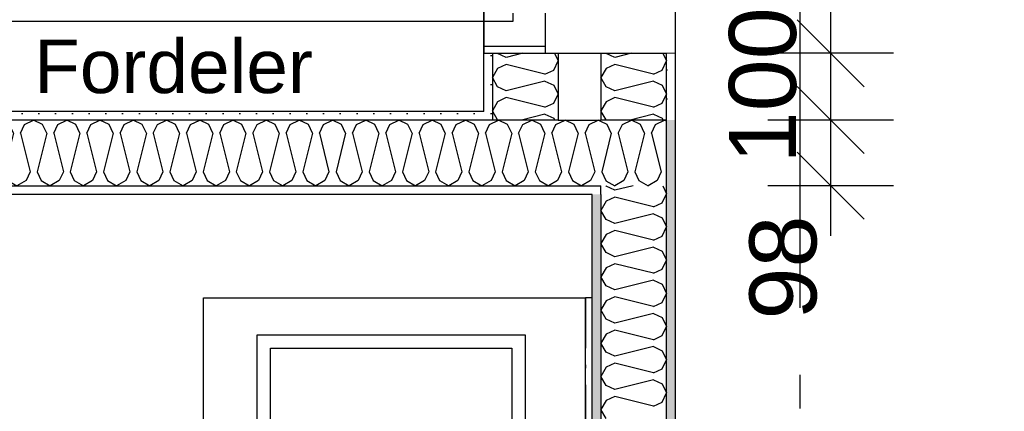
# Model space of a CAD drawing. Header units: millimetres. Extents: x -150 to 340931, y -1115 to 365939.
# Tile 55 of 253: x 280371 to 281841, y 353933 to 354518. Entities that reach past the tile are written whole.
import ezdxf
from ezdxf.enums import TextEntityAlignment as Align

# ---------------------------------------------------------------- set-up
doc = ezdxf.new("R2010")
doc.units = ezdxf.units.MM
doc.header["$LTSCALE"] = 0.5
doc.header["$MEASUREMENT"] = 0
for name, pattern in [('Akselinje', [1500, 1000, -200, 100, -200]), ('Over snittplan', [260, 150, -50, 10, -50]), ('PLINE', [0])]:
    doc.linetypes.add(name, pattern=pattern)
for name, color, linetype in [('0(Nye konstruksjoner)', 7, 'Continuous'), ('242- Ikke-bærende innervegger (Skravur)(Nye konstruksjoner)', 7, 'Continuous'), ('242- Ikke-bærende innervegger(Nye konstruksjoner)', 7, 'Continuous'), ('244- Vinduer_ dører_ foldevegger(Nye konstruksjoner)', 7, 'Continuous'), ('273- Kjøkkeninnredning(Nye konstruksjoner)', 7, 'Continuous'), ('82-- Modullinjer(Nye konstruksjoner)', 7, 'Continuous'), ('842-M___1_50 Målsetting bygning(Nye konstruksjoner)', 7, 'Continuous'), ('862- M___Nettoareal(Nye konstruksjoner)', 7, 'Continuous'), ('862- M___Nettoareal(Polylinje)(Nye konstruksjoner)', 7, 'Continuous'), ('862- M___Nettoareal(Tekst)(Nye konstruksjoner)', 7, 'Continuous')]:
    doc.layers.add(name, color=color, linetype=linetype)
doc.layers.add('236- Innvendig kledning og overflate(Nye konstruksjoner)', color=7, linetype='Continuous', lineweight=0)
doc.styles.add('GENERATED_STYLE_1', font='txt')
doc.styles.add('GENERATED_STYLE_3', font='arial.ttf')
doc.styles.add('GENERATED_STYLE_5', font='arial.ttf')
doc.dimstyles.new('GENERATED_STYLE__1', dxfattribs={"dimtxt": 100, "dimasz": 95, "dimexe": 0.18, "dimexo": 0.0625, "dimgap": 0, "dimtad": 1, "dimtih": 1, "dimtoh": 1, "dimdec": 0, "dimzin": 0, "dimdsep": 46, "dimtxsty": 'GENERATED_STYLE_3', "dimblk": 'ARROWHEAD_6', "dimblk1": 'ARROWHEAD_6', "dimblk2": 'ARROWHEAD_6', "dimcen": 0.09, "dimse1": 1, "dimse2": 1, "dimclrd": 256, "dimclre": 256, "dimclrt": 256, "dimadec": 1, "dimazin": 0, "dimtfac": 1, "dimtdec": 4, "dimtmove": 0, "dimatfit": 3, "dimfxl": 1, "dimtolj": 1, "dimtzin": 0, "dimarcsym": 0})
doc.dimstyles.new('GENERATED_STYLE__2', dxfattribs={"dimtxt": 100, "dimasz": 95, "dimexe": 0.18, "dimexo": 0.0625, "dimgap": 0, "dimtad": 1, "dimdec": 0, "dimzin": 0, "dimdsep": 46, "dimtxsty": 'GENERATED_STYLE_3', "dimblk": 'ARROWHEAD_6', "dimblk1": 'ARROWHEAD_6', "dimblk2": 'ARROWHEAD_6', "dimcen": 0.09, "dimse1": 1, "dimse2": 1, "dimclrd": 256, "dimclre": 256, "dimclrt": 256, "dimadec": 1, "dimazin": 0, "dimtfac": 1, "dimtdec": 4, "dimtmove": 0, "dimatfit": 3, "dimfxl": 1, "dimtolj": 1, "dimtzin": 0, "dimarcsym": 0})
doc.dimstyles.new('GENERATED_STYLE__4', dxfattribs={"dimtxt": 100, "dimasz": 95, "dimexe": 0.18, "dimexo": 0.0625, "dimgap": 0, "dimtad": 1, "dimdec": 0, "dimzin": 0, "dimdsep": 46, "dimtxsty": 'GENERATED_STYLE_3', "dimblk": 'ARROWHEAD_6', "dimblk1": 'ARROWHEAD_6', "dimblk2": 'ARROWHEAD_6', "dimcen": 0.09, "dimse1": 1, "dimse2": 1, "dimclrd": 256, "dimclre": 256, "dimclrt": 256, "dimadec": 1, "dimazin": 0, "dimtfac": 1, "dimtdec": 4, "dimtmove": 2, "dimatfit": 3, "dimfxl": 1, "dimtolj": 1, "dimtzin": 0, "dimarcsym": 0})
pattern_1 = [(0, (0, 0), (0, 43.30127), [0, -25]), (0, (12.5, 21.65), (0, 43.30127), [0, -25])]

# ---------------------------------------------------------------- blocks, each defined once
blk = doc.blocks.new('ENTRÉ__9', base_point=(279523.3, 355497.8))
at = {"layer": '862- M___Nettoareal(Polylinje)(Nye konstruksjoner)', "linetype": 'PLINE', "flags": 128}
blk.add_lwpolyline([(278022, 356380.7), (278022, 354380.7), (281064, 354380.7), (281064, 356380.7)], close=True, dxfattribs=at)
at = {"layer": '862- M___Nettoareal(Tekst)(Nye konstruksjoner)', "style": 'GENERATED_STYLE_1'}
for tag, p in [('DUMMY_861', (279727.2, 355686)), ('ROOM_NAME', (279319.5, 355665.7)), ('DUMMY_862', (279319.5, 355497.8))]:
    blk.add_attdef(tag, text='', height=100, dxfattribs=at).set_placement(p, align=Align.TOP_LEFT)
blk = doc.blocks.new('STUE__36', base_point=(282599.5, 355025.2))
at = {"layer": '862- M___Nettoareal(Polylinje)(Nye konstruksjoner)', "linetype": 'PLINE', "flags": 128}
blk.add_lwpolyline([(281350, 349780.7), (285955, 349780.7), (285955, 356380.7), (281350, 356380.7), (281350, 355490.7), (281350, 354480.7)], close=True, dxfattribs=at)
at = {"layer": '862- M___Nettoareal(Tekst)(Nye konstruksjoner)', "style": 'GENERATED_STYLE_1'}
for tag, p in [('DUMMY_861', (282836.2, 355213.4)), ('ROOM_NAME', (282362.8, 355163.6)), ('DUMMY_862', (282362.8, 355025.2))]:
    blk.add_attdef(tag, text='', height=100, dxfattribs=at).set_placement(p, align=Align.TOP_LEFT)
blk = doc.blocks.new('BAD__38', base_point=(279523.3, 353122.9))
at = {"layer": '862- M___Nettoareal(Polylinje)(Nye konstruksjoner)', "linetype": 'PLINE', "flags": 128}
blk.add_lwpolyline([(278022, 354256.6), (278022, 351276.6), (281226, 351276.6), (281226, 354256.6)], close=True, dxfattribs=at)
at = {"layer": '862- M___Nettoareal(Tekst)(Nye konstruksjoner)', "style": 'GENERATED_STYLE_1'}
for tag, p in [('DUMMY_861', (279720.6, 353311.1)), ('ROOM_NAME', (279326, 353259.6)), ('DUMMY_862', (279326, 353122.9))]:
    blk.add_attdef(tag, text='', height=100, dxfattribs=at).set_placement(p, align=Align.TOP_LEFT)
blk = doc.blocks.new('Standard grid marker[88]', base_point=(281536, 363787.1))
at = {"layer": '82-- Modullinjer(Nye konstruksjoner)', "linetype": 'Akselinje'}
blk.add_line((281536, 363587.1), (281536, 339987.1), dxfattribs=at)
at = {"layer": '82-- Modullinjer(Nye konstruksjoner)', "style": 'GENERATED_STYLE_5'}
for tag, p in [('AC_MarkerText_1_0', (281536, 363965.3)), ('AC_MarkerText_1_1', (281536, 339715.3))]:
    blk.add_attdef(tag, text='', height=100, rotation=360, dxfattribs=at).set_placement(p, align=Align.TOP_CENTER)
blk = doc.blocks.new('Baderomsinnredning[162]', base_point=(280646, 353302.1))
at = {"layer": '273- Kjøkkeninnredning(Nye konstruksjoner)', "linetype": 'PLINE'}
for p, q in [((280646, 353302.1), (280646, 354102.1)), ((280646, 354102.1), (281216, 354102.1)), ((281216, 353302.1), (281216, 354102.1)), ((280726, 353357.1), (280726, 354047.1)), ((280726, 354047.1), (281126, 354047.1)), ((281126, 354047.1), (281126, 353357.1)), ((280746, 353377.1), (280746, 354027.1)), ((280746, 354027.1), (281106, 354027.1)), ((281106, 354027.1), (281106, 353377.1))]:
    blk.add_line(p, q, dxfattribs=at)
blk = doc.blocks.new('Speil[230]', base_point=(281216, 354102.1))
at = {"layer": '273- Kjøkkeninnredning(Nye konstruksjoner)', "linetype": 'Over snittplan'}
for p, q in [((281216, 354102.1), (281216, 353302.1)), ((281226, 354102.1), (281216, 354102.1)), ((281226, 353302.1), (281226, 354102.1))]:
    blk.add_line(p, q, dxfattribs=at)
at = {"layer": '273- Kjøkkeninnredning(Nye konstruksjoner)', "linetype": 'Over snittplan', "flags": 128}
blk.add_lwpolyline([(281216, 354102.1), (281216, 353302.1), (281226, 353302.1), (281226, 354102.1)], close=True, dxfattribs=at)
blk = doc.blocks.new('*D774')
at = {"layer": '842-M___1_50 Målsetting bygning(Nye konstruksjoner)', "linetype": 'PLINE'}
for p, q in [((276294.5, 363585.1), (276294.5, 363772.6)), ((335668.8, 363585.1), (335668.8, 363772.6)), ((276344.5, 363728.9), (276244.5, 363628.9)), ((335618.8, 363628.9), (335718.8, 363728.9)), ((276219.5, 363678.9), (276294.5, 363678.9)), ((276294.5, 363678.9), (335668.8, 363678.9)), ((335668.8, 363678.9), (335743.8, 363678.9))]:
    blk.add_line(p, q, dxfattribs=at)
at = {"layer": '842-M___1_50 Målsetting bygning(Nye konstruksjoner)', "insert": (305772, 363698.9), "char_height": 100, "attachment_point": 7, "style": 'GENERATED_STYLE_3'}
blk.add_mtext('\\A1;{\\pql;\\fArial|b0|i0|c0|p0;\\W1.000000;59\xa0374}', dxfattribs=at)
blk = doc.blocks.new('ARROWHEAD_6')
at = {"linetype": 'Continuous'}
for p, q in [((-0.5, -0.5), (0.5, 0.5)), ((0, 0), (-1, 0))]:
    blk.add_line(p, q, dxfattribs=at)
blk = doc.blocks.new('*D1122')
at = {"layer": '842-M___1_50 Målsetting bygning(Nye konstruksjoner)', "linetype": 'PLINE'}
for p, q in [((281532.1, 354417.6), (281632.1, 354317.6)), ((281675.8, 354367.6), (281488.3, 354367.6)), ((281582.1, 354269.6), (281582.1, 354367.6)), ((281532.1, 354319.6), (281632.1, 354219.6)), ((281675.8, 354269.6), (281488.3, 354269.6)), ((281582.1, 354194.6), (281582.1, 354269.6))]:
    blk.add_line(p, q, dxfattribs=at)
at = {"layer": '842-M___1_50 Målsetting bygning(Nye konstruksjoner)', "char_height": 100, "attachment_point": 7, "rotation": 90, "style": 'GENERATED_STYLE_3'}
for s, insert in [('\\A1;{\\pql;\\fArial|b0|i0|c0|p0;\\W1.000000;100}', (281531.6, 354303)), ('\\A1;{\\pql;\\fArial|b0|i0|c0|p0;\\W1.000000;98}', (281562.1, 354069.8))]:
    blk.add_mtext(s, dxfattribs=dict(at, insert=insert))
blk = doc.blocks.new('*D1123')
at = {"layer": '842-M___1_50 Målsetting bygning(Nye konstruksjoner)', "linetype": 'PLINE'}
for p, q in [((281532.1, 354517.3), (281632.1, 354417.3)), ((281675.8, 354467.3), (281488.3, 354467.3)), ((281582.1, 354367.6), (281582.1, 354467.3)), ((281532.1, 354417.6), (281632.1, 354317.6)), ((281675.8, 354367.6), (281488.3, 354367.6))]:
    blk.add_line(p, q, dxfattribs=at)
blk = doc.blocks.new('*D1124')
at = {"layer": '842-M___1_50 Målsetting bygning(Nye konstruksjoner)', "linetype": 'PLINE'}
for p, q in [((281582.1, 355477.3), (281582.1, 355552.3)), ((281632.1, 355427.3), (281532.1, 355527.3)), ((281675.8, 355477.3), (281488.3, 355477.3)), ((281582.1, 354467.3), (281582.1, 355477.3)), ((281532.1, 354517.3), (281632.1, 354417.3)), ((281675.8, 354467.3), (281488.3, 354467.3))]:
    blk.add_line(p, q, dxfattribs=at)
at = {"layer": '842-M___1_50 Målsetting bygning(Nye konstruksjoner)', "char_height": 100, "attachment_point": 7, "rotation": 90, "style": 'GENERATED_STYLE_3'}
for s, insert in [('\\A1;{\\pql;\\fArial|b0|i0|c0|p0;\\W1.000000;1\xa0010}', (281562.1, 354800.7)), ('\\A1;{\\pql;\\fArial|b0|i0|c0|p0;\\W1.000000;2\xa0410}', (281702.1, 354800.7))]:
    blk.add_mtext(s, dxfattribs=dict(at, insert=insert))
blk = doc.blocks.new('*X1315')
at = {"layer": '242- Ikke-bærende innervegger (Skravur)(Nye konstruksjoner)', "linetype": 'PLINE'}
for p, q in [((281337, 354366.3), (281336.1, 354366.7)), ((281315.1, 354345.7), (281328.9, 354290.5)), ((281299.7, 354330.3), (281289.7, 354290.5)), ((281275.4, 354306.1), (281279.3, 354290.5)), ((281279.3, 354290.5), (281273.3, 354277.2)), ((281289.7, 354290.5), (281295.8, 354277.2)), ((281328.9, 354290.5), (281322.8, 354277.2)), ((281246.4, 354277.1), (281259.7, 354269.6)), ((281273.3, 354277.2), (281259.7, 354269.6)), ((281295.8, 354277.2), (281309.3, 354269.6)), ((281322.8, 354277.2), (281309.3, 354269.6))]:
    blk.add_line(p, q, dxfattribs=at)
blk = doc.blocks.new('*X1318')
at = {"layer": '242- Ikke-bærende innervegger (Skravur)(Nye konstruksjoner)', "linetype": 'PLINE'}
for p, q in [((279982.1, 354361.2), (279995.6, 354367.6)), ((280009.1, 354361.2), (279995.6, 354367.6)), ((280031.6, 354361.2), (280045.2, 354367.6)), ((280058.7, 354361.2), (280045.2, 354367.6)), ((280081.2, 354361.2), (280094.7, 354367.6)), ((280108.3, 354361.2), (280094.7, 354367.6)), ((280130.8, 354361.2), (280144.3, 354367.6)), ((280157.9, 354361.2), (280144.3, 354367.6)), ((280180.4, 354361.2), (280193.9, 354367.6)), ((280207.4, 354361.2), (280193.9, 354367.6)), ((280229.9, 354361.2), (280243.5, 354367.6)), ((280257, 354361.2), (280243.5, 354367.6)), ((280279.5, 354361.2), (280293, 354367.6)), ((280306.6, 354361.2), (280293, 354367.6)), ((280329.1, 354361.2), (280342.6, 354367.6)), ((280356.2, 354361.2), (280342.6, 354367.6)), ((280378.6, 354361.2), (280392.2, 354367.6)), ((280405.7, 354361.2), (280392.2, 354367.6)), ((280428.2, 354361.2), (280441.8, 354367.6)), ((280455.3, 354361.2), (280441.8, 354367.6)), ((280477.8, 354361.2), (280491.3, 354367.6)), ((280504.9, 354361.2), (280491.3, 354367.6)), ((280527.4, 354361.2), (280540.9, 354367.6)), ((280554.4, 354361.2), (280540.9, 354367.6)), ((280576.9, 354361.2), (280590.5, 354367.6)), ((280604, 354361.2), (280590.5, 354367.6)), ((280626.5, 354361.2), (280640.1, 354367.6)), ((280653.6, 354361.2), (280640.1, 354367.6)), ((280676.1, 354361.2), (280689.6, 354367.6)), ((280703.2, 354361.2), (280689.6, 354367.6)), ((280725.7, 354361.2), (280739.2, 354367.6)), ((280752.7, 354361.2), (280739.2, 354367.6)), ((280775.2, 354361.2), (280788.8, 354367.6)), ((280802.3, 354361.2), (280788.8, 354367.6)), ((280824.8, 354361.2), (280838.4, 354367.6)), ((280851.9, 354361.2), (280838.4, 354367.6)), ((280874.4, 354361.2), (280887.9, 354367.6)), ((280901.5, 354361.2), (280887.9, 354367.6)), ((280924, 354361.2), (280937.5, 354367.6)), ((280951, 354361.2), (280937.5, 354367.6)), ((280973.5, 354361.2), (280987.1, 354367.6)), ((281000.6, 354361.2), (280987.1, 354367.6)), ((281023.1, 354361.2), (281036.7, 354367.6)), ((281050.2, 354361.2), (281036.7, 354367.6)), ((281072.7, 354361.2), (281086.2, 354367.6)), ((281099.8, 354361.2), (281086.2, 354367.6)), ((281122.3, 354361.2), (281135.8, 354367.6)), ((281149.3, 354361.2), (281135.8, 354367.6)), ((281171.8, 354361.2), (281185.4, 354367.6)), ((281198.9, 354361.2), (281185.4, 354367.6)), ((281221.4, 354361.2), (281235, 354367.6)), ((281239, 354365.7), (281235, 354367.6)), ((279959.6, 354361.2), (279957, 354362.4)), ((279965.6, 354348), (279959.6, 354361.2)), ((279976, 354348), (279982.1, 354361.2)), ((280015.2, 354348), (280009.1, 354361.2)), ((280025.6, 354348), (280031.6, 354361.2)), ((280064.7, 354348), (280058.7, 354361.2)), ((280075.2, 354348), (280081.2, 354361.2)), ((280114.3, 354348), (280108.3, 354361.2)), ((280124.7, 354348), (280130.8, 354361.2)), ((280163.9, 354348), (280157.9, 354361.2)), ((280174.3, 354348), (280180.4, 354361.2)), ((280213.5, 354348), (280207.4, 354361.2)), ((280223.9, 354348), (280229.9, 354361.2)), ((280263, 354348), (280257, 354361.2)), ((280273.5, 354348), (280279.5, 354361.2)), ((280312.6, 354348), (280306.6, 354361.2)), ((280323, 354348), (280329.1, 354361.2)), ((280362.2, 354348), (280356.2, 354361.2)), ((280372.6, 354348), (280378.6, 354361.2)), ((280411.8, 354348), (280405.7, 354361.2)), ((280422.2, 354348), (280428.2, 354361.2)), ((280461.3, 354348), (280455.3, 354361.2)), ((280471.8, 354348), (280477.8, 354361.2)), ((280510.9, 354348), (280504.9, 354361.2)), ((280521.3, 354348), (280527.4, 354361.2)), ((280560.5, 354348), (280554.4, 354361.2)), ((280570.9, 354348), (280576.9, 354361.2)), ((280610.1, 354348), (280604, 354361.2)), ((280620.5, 354348), (280626.5, 354361.2)), ((280659.6, 354348), (280653.6, 354361.2)), ((280670.1, 354348), (280676.1, 354361.2)), ((280709.2, 354348), (280703.2, 354361.2)), ((280719.6, 354348), (280725.7, 354361.2)), ((280758.8, 354348), (280752.7, 354361.2)), ((280769.2, 354348), (280775.2, 354361.2)), ((280808.4, 354348), (280802.3, 354361.2)), ((280818.8, 354348), (280824.8, 354361.2)), ((280857.9, 354348), (280851.9, 354361.2)), ((280868.4, 354348), (280874.4, 354361.2)), ((280907.5, 354348), (280901.5, 354361.2)), ((280917.9, 354348), (280924, 354361.2)), ((280957.1, 354348), (280951, 354361.2)), ((280967.5, 354348), (280973.5, 354361.2)), ((281006.7, 354348), (281000.6, 354361.2)), ((281017.1, 354348), (281023.1, 354361.2)), ((281056.2, 354348), (281050.2, 354361.2)), ((281066.6, 354348), (281072.7, 354361.2)), ((281105.8, 354348), (281099.8, 354361.2)), ((281116.2, 354348), (281122.3, 354361.2)), ((281155.4, 354348), (281149.3, 354361.2)), ((281165.8, 354348), (281171.8, 354361.2)), ((281205, 354348), (281198.9, 354361.2)), ((281215.4, 354348), (281221.4, 354361.2)), ((279965.6, 354348), (279957, 354313.6)), ((279976, 354348), (279990.4, 354290.5)), ((280015.2, 354348), (280000.8, 354290.5)), ((280025.6, 354348), (280040, 354290.5)), ((280064.7, 354348), (280050.4, 354290.5)), ((280075.2, 354348), (280089.5, 354290.5)), ((280114.3, 354348), (280099.9, 354290.5)), ((280124.7, 354348), (280139.1, 354290.5)), ((280163.9, 354348), (280149.5, 354290.5)), ((280174.3, 354348), (280188.7, 354290.5)), ((280213.5, 354348), (280199.1, 354290.5)), ((280223.9, 354348), (280238.3, 354290.5)), ((280263, 354348), (280248.7, 354290.5)), ((280273.5, 354348), (280287.8, 354290.5)), ((280312.6, 354348), (280298.2, 354290.5)), ((280323, 354348), (280337.4, 354290.5)), ((280362.2, 354348), (280347.8, 354290.5)), ((280372.6, 354348), (280387, 354290.5)), ((280411.8, 354348), (280397.4, 354290.5)), ((280422.2, 354348), (280436.6, 354290.5)), ((280461.3, 354348), (280447, 354290.5)), ((280471.8, 354348), (280486.1, 354290.5)), ((280510.9, 354348), (280496.5, 354290.5)), ((280521.3, 354348), (280535.7, 354290.5)), ((280560.5, 354348), (280546.1, 354290.5)), ((280570.9, 354348), (280585.3, 354290.5)), ((280610.1, 354348), (280595.7, 354290.5)), ((280620.5, 354348), (280634.9, 354290.5)), ((280659.6, 354348), (280645.3, 354290.5)), ((280670.1, 354348), (280684.4, 354290.5)), ((280709.2, 354348), (280694.8, 354290.5)), ((280719.6, 354348), (280734, 354290.5)), ((280758.8, 354348), (280744.4, 354290.5)), ((280769.2, 354348), (280783.6, 354290.5)), ((280808.4, 354348), (280794, 354290.5)), ((280818.8, 354348), (280833.1, 354290.5)), ((280857.9, 354348), (280843.6, 354290.5)), ((280868.4, 354348), (280882.7, 354290.5)), ((280907.5, 354348), (280893.1, 354290.5)), ((280917.9, 354348), (280932.3, 354290.5)), ((280957.1, 354348), (280942.7, 354290.5)), ((280967.5, 354348), (280981.9, 354290.5)), ((281006.7, 354348), (280992.3, 354290.5)), ((281017.1, 354348), (281031.4, 354290.5)), ((281056.2, 354348), (281041.9, 354290.5)), ((281066.6, 354348), (281081, 354290.5)), ((281105.8, 354348), (281091.4, 354290.5)), ((281116.2, 354348), (281130.6, 354290.5)), ((281155.4, 354348), (281141, 354290.5)), ((281165.8, 354348), (281180.2, 354290.5)), ((281205, 354348), (281190.6, 354290.5)), ((281215.4, 354348), (281229.7, 354290.5)), ((279990.4, 354290.5), (279984.3, 354277.2)), ((280000.8, 354290.5), (280006.8, 354277.2)), ((280040, 354290.5), (280033.9, 354277.2)), ((280050.4, 354290.5), (280056.4, 354277.2)), ((280089.5, 354290.5), (280083.5, 354277.2)), ((280099.9, 354290.5), (280106, 354277.2)), ((280139.1, 354290.5), (280133.1, 354277.2)), ((280149.5, 354290.5), (280155.6, 354277.2)), ((280188.7, 354290.5), (280182.6, 354277.2)), ((280199.1, 354290.5), (280205.1, 354277.2)), ((280238.3, 354290.5), (280232.2, 354277.2)), ((280248.7, 354290.5), (280254.7, 354277.2)), ((280287.8, 354290.5), (280281.8, 354277.2)), ((280298.2, 354290.5), (280304.3, 354277.2)), ((280337.4, 354290.5), (280331.4, 354277.2)), ((280347.8, 354290.5), (280353.9, 354277.2)), ((280387, 354290.5), (280380.9, 354277.2)), ((280397.4, 354290.5), (280403.4, 354277.2)), ((280436.6, 354290.5), (280430.5, 354277.2)), ((280447, 354290.5), (280453, 354277.2)), ((280486.1, 354290.5), (280480.1, 354277.2)), ((280496.5, 354290.5), (280502.6, 354277.2)), ((280535.7, 354290.5), (280529.7, 354277.2)), ((280546.1, 354290.5), (280552.2, 354277.2)), ((280585.3, 354290.5), (280579.2, 354277.2)), ((280595.7, 354290.5), (280601.7, 354277.2)), ((280634.9, 354290.5), (280628.8, 354277.2)), ((280645.3, 354290.5), (280651.3, 354277.2)), ((280684.4, 354290.5), (280678.4, 354277.2)), ((280694.8, 354290.5), (280700.9, 354277.2)), ((280734, 354290.5), (280728, 354277.2)), ((280744.4, 354290.5), (280750.5, 354277.2)), ((280783.6, 354290.5), (280777.5, 354277.2)), ((280794, 354290.5), (280800, 354277.2)), ((280833.1, 354290.5), (280827.1, 354277.2)), ((280843.6, 354290.5), (280849.6, 354277.2)), ((280882.7, 354290.5), (280876.7, 354277.2)), ((280893.1, 354290.5), (280899.2, 354277.2)), ((280932.3, 354290.5), (280926.3, 354277.2)), ((280942.7, 354290.5), (280948.8, 354277.2)), ((280981.9, 354290.5), (280975.8, 354277.2)), ((280992.3, 354290.5), (280998.3, 354277.2)), ((281031.4, 354290.5), (281025.4, 354277.2)), ((281041.9, 354290.5), (281047.9, 354277.2)), ((281081, 354290.5), (281075, 354277.2)), ((281091.4, 354290.5), (281097.5, 354277.2)), ((281130.6, 354290.5), (281124.6, 354277.2)), ((281141, 354290.5), (281147.1, 354277.2)), ((281180.2, 354290.5), (281174.1, 354277.2)), ((281190.6, 354290.5), (281196.6, 354277.2)), ((281229.7, 354290.5), (281223.7, 354277.2)), ((279957, 354277.8), (279957.3, 354277.2)), ((279957.3, 354277.2), (279970.8, 354269.6)), ((279984.3, 354277.2), (279970.8, 354269.6)), ((280006.8, 354277.2), (280020.4, 354269.6)), ((280033.9, 354277.2), (280020.4, 354269.6)), ((280056.4, 354277.2), (280070, 354269.6)), ((280083.5, 354277.2), (280070, 354269.6)), ((280106, 354277.2), (280119.5, 354269.6)), ((280133.1, 354277.2), (280119.5, 354269.6)), ((280155.6, 354277.2), (280169.1, 354269.6)), ((280182.6, 354277.2), (280169.1, 354269.6)), ((280205.1, 354277.2), (280218.7, 354269.6)), ((280232.2, 354277.2), (280218.7, 354269.6)), ((280254.7, 354277.2), (280268.3, 354269.6)), ((280281.8, 354277.2), (280268.3, 354269.6)), ((280304.3, 354277.2), (280317.8, 354269.6)), ((280331.4, 354277.2), (280317.8, 354269.6)), ((280353.9, 354277.2), (280367.4, 354269.6)), ((280380.9, 354277.2), (280367.4, 354269.6)), ((280403.4, 354277.2), (280417, 354269.6)), ((280430.5, 354277.2), (280417, 354269.6)), ((280453, 354277.2), (280466.5, 354269.6)), ((280480.1, 354277.2), (280466.5, 354269.6)), ((280502.6, 354277.2), (280516.1, 354269.6)), ((280529.7, 354277.2), (280516.1, 354269.6)), ((280552.2, 354277.2), (280565.7, 354269.6)), ((280579.2, 354277.2), (280565.7, 354269.6)), ((280601.7, 354277.2), (280615.3, 354269.6)), ((280628.8, 354277.2), (280615.3, 354269.6)), ((280651.3, 354277.2), (280664.8, 354269.6)), ((280678.4, 354277.2), (280664.8, 354269.6)), ((280700.9, 354277.2), (280714.4, 354269.6)), ((280728, 354277.2), (280714.4, 354269.6)), ((280750.5, 354277.2), (280764, 354269.6)), ((280777.5, 354277.2), (280764, 354269.6)), ((280800, 354277.2), (280813.6, 354269.6)), ((280827.1, 354277.2), (280813.6, 354269.6)), ((280849.6, 354277.2), (280863.1, 354269.6)), ((280876.7, 354277.2), (280863.1, 354269.6)), ((280899.2, 354277.2), (280912.7, 354269.6)), ((280926.3, 354277.2), (280912.7, 354269.6)), ((280948.8, 354277.2), (280962.3, 354269.6)), ((280975.8, 354277.2), (280962.3, 354269.6)), ((280998.3, 354277.2), (281011.9, 354269.6)), ((281025.4, 354277.2), (281011.9, 354269.6)), ((281047.9, 354277.2), (281061.4, 354269.6)), ((281075, 354277.2), (281061.4, 354269.6)), ((281097.5, 354277.2), (281111, 354269.6)), ((281124.6, 354277.2), (281111, 354269.6)), ((281147.1, 354277.2), (281160.6, 354269.6)), ((281174.1, 354277.2), (281160.6, 354269.6)), ((281196.6, 354277.2), (281210.2, 354269.6)), ((281223.7, 354277.2), (281210.2, 354269.6))]:
    blk.add_line(p, q, dxfattribs=at)
blk = doc.blocks.new('*X1319')
at = {"layer": '242- Ikke-bærende innervegger (Skravur)(Nye konstruksjoner)', "linetype": 'PLINE'}
for p, q in [((281271, 354361.2), (281284.5, 354367.6)), ((281298.1, 354361.2), (281284.5, 354367.6)), ((281320.6, 354361.2), (281334.1, 354367.6)), ((281336.1, 354366.7), (281334.1, 354367.6)), ((281248.5, 354361.2), (281239, 354365.7)), ((281254.5, 354348), (281248.5, 354361.2)), ((281264.9, 354348), (281271, 354361.2)), ((281304.1, 354348), (281298.1, 354361.2)), ((281314.5, 354348), (281320.6, 354361.2)), ((281254.5, 354348), (281240.2, 354290.5)), ((281264.9, 354348), (281275.4, 354306.1)), ((281304.1, 354348), (281299.7, 354330.3)), ((281314.5, 354348), (281315.1, 354345.7)), ((281240.2, 354290.5), (281246.2, 354277.2)), ((281246.2, 354277.2), (281246.4, 354277.1))]:
    blk.add_line(p, q, dxfattribs=at)
blk = doc.blocks.new('*X1355')
at = {"layer": '242- Ikke-bærende innervegger (Skravur)(Nye konstruksjoner)', "linetype": 'PLINE'}
for p, q in [((281084.6, 354368), (281077.5, 354380.6)), ((281085.3, 354367.6), (281084.6, 354368)), ((281155.3, 354376.3), (281120.7, 354367.6)), ((281155.3, 354376.3), (281168.6, 354370.3)), ((281168.6, 354370.3), (281169.8, 354367.6))]:
    blk.add_line(p, q, dxfattribs=at)
blk = doc.blocks.new('*X1356')
at = {"layer": '242- Ikke-bærende innervegger (Skravur)(Nye konstruksjoner)', "linetype": 'PLINE'}
for p, q in [((281246.6, 354368), (281239.5, 354380.6)), ((281247.3, 354367.6), (281246.6, 354368)), ((281317.3, 354376.3), (281282.7, 354367.6)), ((281317.3, 354376.3), (281330.6, 354370.3)), ((281330.6, 354370.3), (281331.8, 354367.6))]:
    blk.add_line(p, q, dxfattribs=at)
blk = doc.blocks.new('*X1357')
at = {"layer": '242- Ikke-bærende innervegger (Skravur)(Nye konstruksjoner)', "linetype": 'PLINE'}
for p, q in [((281084.6, 354467.1), (281084.5, 354467.3)), ((281097.8, 354461.1), (281084.6, 354467.1)), ((281122.6, 354467.3), (281097.8, 354461.1)), ((281168.6, 354442.3), (281175, 354455.9)), ((281169.6, 354467.3), (281175, 354455.9)), ((281084.6, 354444.6), (281077, 354431.1)), ((281097.8, 354450.7), (281084.6, 354444.6)), ((281155.3, 354436.3), (281097.8, 354450.7)), ((281155.3, 354436.3), (281168.6, 354442.3)), ((281084.6, 354417.5), (281077, 354431.1)), ((281155.3, 354425.9), (281097.8, 354411.5)), ((281155.3, 354425.9), (281168.6, 354419.8)), ((281097.8, 354411.5), (281084.6, 354417.5)), ((281168.6, 354419.8), (281175, 354406.3)), ((281097.8, 354401.1), (281084.6, 354395.1)), ((281155.3, 354386.7), (281097.8, 354401.1)), ((281168.6, 354392.8), (281175, 354406.3)), ((281084.6, 354395.1), (281077, 354381.5)), ((281155.3, 354386.7), (281168.6, 354392.8)), ((281077.5, 354380.6), (281077, 354381.5))]:
    blk.add_line(p, q, dxfattribs=at)
blk = doc.blocks.new('*X1359')
at = {"layer": '242- Ikke-bærende innervegger (Skravur)(Nye konstruksjoner)', "linetype": 'PLINE'}
for p, q in [((281246.6, 354467.1), (281246.5, 354467.3)), ((281259.8, 354461.1), (281246.6, 354467.1)), ((281284.6, 354467.3), (281259.8, 354461.1)), ((281330.6, 354442.3), (281337, 354455.9)), ((281331.6, 354467.3), (281337, 354455.9)), ((281246.6, 354444.6), (281239, 354431.1)), ((281259.8, 354450.7), (281246.6, 354444.6)), ((281317.3, 354436.3), (281259.8, 354450.7)), ((281317.3, 354436.3), (281330.6, 354442.3)), ((281246.6, 354417.5), (281239, 354431.1)), ((281317.3, 354425.9), (281259.8, 354411.5)), ((281317.3, 354425.9), (281330.6, 354419.8)), ((281259.8, 354411.5), (281246.6, 354417.5)), ((281330.6, 354419.8), (281337, 354406.3)), ((281259.8, 354401.1), (281246.6, 354395.1)), ((281317.3, 354386.7), (281259.8, 354401.1)), ((281330.6, 354392.8), (281337, 354406.3)), ((281246.6, 354395.1), (281239, 354381.5)), ((281317.3, 354386.7), (281330.6, 354392.8)), ((281239.5, 354380.6), (281239, 354381.5))]:
    blk.add_line(p, q, dxfattribs=at)
blk = doc.blocks.new('Dør[26]')
at = {"layer": '236- Innvendig kledning og overflate(Nye konstruksjoner)', "linetype": 'PLINE'}
for p, q in [((281064, 354467.3), (281077, 354467.3)), ((281064, 354467.3), (281077, 354467.3)), ((281337, 354467.3), (281350, 354467.3))]:
    blk.add_line(p, q, dxfattribs=at)
at = {"layer": '244- Vinduer_ dører_ foldevegger(Nye konstruksjoner)', "linetype": 'PLINE'}
for p, q in [((281064, 355477.3), (281064, 354467.3)), ((281350, 355477.3), (281350, 354467.3)), ((281064, 354515.3), (281064, 354559.3)), ((280150, 354515.3), (281064, 354515.3)), ((281064, 354477.3), (281064, 354515.3)), ((281064, 354515.3), (281108, 354515.3)), ((281108, 354515.3), (281108, 354527.3)), ((281156, 354527.3), (281156, 354477.3)), ((281064, 354477.3), (281064, 354467.3)), ((281156, 354477.3), (281064, 354477.3)), ((281156, 354477.3), (281156, 354467.3)), ((281064, 354467.3), (281156, 354467.3)), ((281077, 354467.3), (281156, 354467.3)), ((281077, 354467.3), (281156, 354467.3)), ((281156, 354467.3), (281175, 354467.3)), ((281175, 354467.3), (281239, 354467.3)), ((281239, 354467.3), (281337, 354467.3))]:
    blk.add_line(p, q, dxfattribs=at)
blk.add_arc((281064, 354515.3), 914, 90, 180, dxfattribs=at)
blk = doc.blocks.new('*X1417')
at = {"layer": '242- Ikke-bærende innervegger (Skravur)(Nye konstruksjoner)', "linetype": 'PLINE'}
for p, q in [((281246.6, 354268.8), (281246.1, 354269.6)), ((281259.8, 354262.8), (281246.6, 354268.8)), ((281287.3, 354269.6), (281259.8, 354262.8)), ((281331.3, 354269.6), (281337, 354257.6)), ((281259.8, 354252.4), (281246.6, 354246.3)), ((281317.3, 354238), (281259.8, 354252.4)), ((281330.6, 354244), (281337, 354257.6)), ((281246.6, 354246.3), (281239, 354232.8)), ((281317.3, 354238), (281330.6, 354244)), ((281246.6, 354219.3), (281239, 354232.8)), ((281317.3, 354227.6), (281259.8, 354213.2)), ((281317.3, 354227.6), (281330.6, 354221.5)), ((281330.6, 354221.5), (281337, 354208)), ((281259.8, 354213.2), (281246.6, 354219.3)), ((281330.6, 354194.5), (281337, 354208)), ((281246.6, 354196.8), (281239, 354183.2)), ((281259.8, 354202.8), (281246.6, 354196.8)), ((281317.3, 354188.4), (281259.8, 354202.8)), ((281317.3, 354188.4), (281330.6, 354194.5)), ((281246.6, 354169.7), (281239, 354183.2)), ((281317.3, 354178), (281259.8, 354163.6)), ((281317.3, 354178), (281330.6, 354172)), ((281259.8, 354163.6), (281246.6, 354169.7)), ((281330.6, 354172), (281337, 354158.4)), ((281246.6, 354147.2), (281239, 354133.6)), ((281259.8, 354153.2), (281246.6, 354147.2)), ((281317.3, 354138.8), (281259.8, 354153.2)), ((281330.6, 354144.9), (281337, 354158.4)), ((281246.6, 354120.1), (281239, 354133.6)), ((281317.3, 354138.8), (281330.6, 354144.9)), ((281259.8, 354114.1), (281246.6, 354120.1)), ((281317.3, 354128.4), (281259.8, 354114.1)), ((281317.3, 354128.4), (281330.6, 354122.4)), ((281330.6, 354122.4), (281337, 354108.9)), ((281259.8, 354103.6), (281246.6, 354097.6)), ((281317.3, 354089.3), (281259.8, 354103.6)), ((281330.6, 354095.3), (281337, 354108.9)), ((281246.6, 354097.6), (281239, 354084.1)), ((281317.3, 354089.3), (281330.6, 354095.3)), ((281246.6, 354070.5), (281239, 354084.1)), ((281317.3, 354078.9), (281259.8, 354064.5)), ((281317.3, 354078.9), (281330.6, 354072.8)), ((281259.8, 354064.5), (281246.6, 354070.5)), ((281330.6, 354072.8), (281337, 354059.3)), ((281330.6, 354045.7), (281337, 354059.3)), ((281246.6, 354048), (281239, 354034.5)), ((281259.8, 354054.1), (281246.6, 354048)), ((281317.3, 354039.7), (281259.8, 354054.1)), ((281317.3, 354039.7), (281330.6, 354045.7)), ((281246.6, 354021), (281239, 354034.5)), ((281317.3, 354029.3), (281259.8, 354014.9)), ((281317.3, 354029.3), (281330.6, 354023.2)), ((281259.8, 354014.9), (281246.6, 354021)), ((281330.6, 354023.2), (281337, 354009.7)), ((281259.8, 354004.5), (281246.6, 353998.5)), ((281317.3, 353990.1), (281259.8, 354004.5)), ((281330.6, 353996.2), (281337, 354009.7)), ((281246.6, 353998.5), (281239, 353984.9)), ((281246.6, 353971.4), (281239, 353984.9)), ((281317.3, 353990.1), (281330.6, 353996.2)), ((281259.8, 353965.3), (281246.6, 353971.4)), ((281317.3, 353979.7), (281259.8, 353965.3)), ((281317.3, 353979.7), (281330.6, 353973.7)), ((281330.6, 353973.7), (281337, 353960.1)), ((281330.6, 353946.6), (281337, 353960.1)), ((281246.6, 353948.9), (281239, 353935.3)), ((281259.8, 353954.9), (281246.6, 353948.9)), ((281317.3, 353940.6), (281259.8, 353954.9)), ((281317.3, 353940.6), (281330.6, 353946.6)), ((281246.6, 353921.8), (281239, 353935.3))]:
    blk.add_line(p, q, dxfattribs=at)
blk = doc.blocks.new('*D1552')
at = {"layer": '842-M___1_50 Målsetting bygning(Nye konstruksjoner)', "linetype": 'PLINE'}
for p, q in [((280149, 354319.6), (280249, 354219.6)), ((280199, 351263.6), (280199, 354269.6)), ((280149, 351313.6), (280249, 351213.6)), ((280292.7, 351263.6), (280105.2, 351263.6))]:
    blk.add_line(p, q, dxfattribs=at)
at = {"layer": '842-M___1_50 Målsetting bygning(Nye konstruksjoner)', "char_height": 100, "attachment_point": 7, "rotation": 90, "style": 'GENERATED_STYLE_3'}
for s, insert in [('\\A1;{\\pql;\\fArial|b0|i0|c0|p0;\\W1.000000;98}', (280177.6, 354109.5)), ('\\A1;{\\pql;\\fArial|b0|i0|c0|p0;\\W1.000000;3\xa0006}', (280179, 352595.1))]:
    blk.add_mtext(s, dxfattribs=dict(at, insert=insert))
blk = doc.blocks.new('*D1553')
at = {"layer": '842-M___1_50 Målsetting bygning(Nye konstruksjoner)', "linetype": 'PLINE'}
for p, q in [((280149, 354417.6), (280249, 354317.6)), ((280292.7, 354367.6), (280105.2, 354367.6)), ((280199, 354269.6), (280199, 354367.6)), ((280149, 354319.6), (280249, 354219.6)), ((280292.7, 354269.6), (280105.2, 354269.6)), ((280199, 351263.6), (280199, 354269.6))]:
    blk.add_line(p, q, dxfattribs=at)
blk = doc.blocks.new('*D1554')
at = {"layer": '842-M___1_50 Målsetting bygning(Nye konstruksjoner)', "linetype": 'PLINE'}
for p, q in [((280199, 356380.7), (280199, 356455.7)), ((280249, 356330.7), (280149, 356430.7)), ((280292.7, 356380.7), (280105.2, 356380.7)), ((280199, 354367.6), (280199, 356380.7)), ((280149, 354417.6), (280249, 354317.6)), ((280292.7, 354367.6), (280105.2, 354367.6))]:
    blk.add_line(p, q, dxfattribs=at)
at = {"layer": '842-M___1_50 Målsetting bygning(Nye konstruksjoner)', "insert": (280179, 355202.6), "char_height": 100, "attachment_point": 7, "rotation": 90, "style": 'GENERATED_STYLE_3'}
blk.add_mtext('\\A1;{\\pql;\\fArial|b0|i0|c0|p0;\\W1.000000;2\xa0013}', dxfattribs=at)
blk = doc.blocks.new('*D1556')
at = {"layer": '842-M___1_50 Målsetting bygning(Nye konstruksjoner)', "linetype": 'PLINE'}
for p, q in [((278009, 355955), (278009, 356142.5)), ((278059, 356098.7), (277959, 355998.7)), ((281127, 356098.7), (281027, 355998.7)), ((277911, 356048.7), (278009, 356048.7)), ((278009, 356048.7), (281077, 356048.7))]:
    blk.add_line(p, q, dxfattribs=at)
at = {"layer": '842-M___1_50 Målsetting bygning(Nye konstruksjoner)', "char_height": 100, "attachment_point": 7, "rotation": 360, "style": 'GENERATED_STYLE_3'}
for s, insert in [('\\A1;{\\pql;\\fArial|b0|i0|c0|p0;\\W1.000000;98}', (278022.3, 356070.2)), ('\\A1;{\\pql;\\fArial|b0|i0|c0|p0;\\W1.000000;3\xa0068}', (279371.4, 356068.7))]:
    blk.add_mtext(s, dxfattribs=dict(at, insert=insert))
blk = doc.blocks.new('*D1557')
at = {"layer": '842-M___1_50 Målsetting bygning(Nye konstruksjoner)', "linetype": 'PLINE'}
for p, q in [((281077, 355955), (281077, 356142.5)), ((281337, 355955), (281337, 356142.5)), ((281127, 356098.7), (281027, 355998.7)), ((281287, 355998.7), (281387, 356098.7)), ((278009, 356048.7), (281077, 356048.7)), ((281077, 356048.7), (281337, 356048.7)), ((281337, 356048.7), (281412, 356048.7))]:
    blk.add_line(p, q, dxfattribs=at)
at = {"layer": '842-M___1_50 Målsetting bygning(Nye konstruksjoner)', "insert": (281098.8, 356087.3), "char_height": 100, "attachment_point": 7, "rotation": 360, "style": 'GENERATED_STYLE_3'}
blk.add_mtext('\\A1;{\\pql;\\fArial|b0|i0|c0|p0;\\W1.000000;260}', dxfattribs=at)

msp = doc.modelspace()

# ---------------------------------------------------------------- hatches: boundary and pattern name
at = {"layer": '242- Ikke-bærende innervegger (Skravur)(Nye konstruksjoner)', "linetype": 'Continuous'}
h = msp.add_hatch(dxfattribs=at)
h.set_pattern_fill('Prikker_tett', color=256, style=0, pattern_type=2)
h.set_pattern_definition(pattern_1)
h.paths.add_polyline_path([(281064, 354380.6), (281077, 354380.6), (281077, 354467.3), (281064, 354467.3)])
h = msp.add_hatch(dxfattribs=at)
h.set_pattern_fill('Prikker_tett', color=256, style=0, pattern_type=2)
h.set_pattern_definition(pattern_1)
h.paths.add_polyline_path([(281337, 354467.3), (281337, 354380.6), (281350, 354380.6), (281350, 354467.3)])
h = msp.add_hatch(dxfattribs=at)
h.set_pattern_fill('Prikker_tett', color=256, style=0, pattern_type=2)
h.set_pattern_definition(pattern_1)
h.paths.add_polyline_path([(281064, 354380.6), (279957, 354380.6), (279957, 354367.6), (281064, 354367.6)])
h = msp.add_hatch(dxfattribs=at)
h.set_pattern_fill('Prikker_tett', color=256, style=0, pattern_type=2)
h.set_pattern_definition(pattern_1)
h.paths.add_polyline_path([(281077, 354380.6), (281064, 354380.6), (281064, 354367.6), (281077, 354367.6)])
h = msp.add_hatch(dxfattribs=at)
h.set_pattern_fill('Prikker_tett', color=256, style=0, pattern_type=2)
h.set_pattern_definition(pattern_1)
h.paths.add_polyline_path([(281337, 354367.6), (281350, 354367.6), (281350, 354380.6)])
h = msp.add_hatch(dxfattribs=at)
h.set_pattern_fill('Prikker_tett', color=256, style=0, pattern_type=2)
h.set_pattern_definition(pattern_1)
h.paths.add_polyline_path([(281337, 354380.6), (281337, 354367.6), (281350, 354380.6)])
h = msp.add_hatch(dxfattribs=at)
h.set_pattern_fill('Prikker_tett', color=256, style=0, pattern_type=2)
h.set_pattern_definition(pattern_1)
h.paths.add_polyline_path([(281337, 351065.7), (281350, 351065.7), (281350, 354367.6), (281337, 354367.6)])
h = msp.add_hatch(dxfattribs=at)
h.set_pattern_fill('Prikker_tett', color=256, style=0, pattern_type=2)
h.set_pattern_definition(pattern_1)
h.paths.add_polyline_path([(279957, 354269.6), (279957, 354256.6), (281226, 354256.6), (281226, 354269.6)])
h = msp.add_hatch(dxfattribs=at)
h.set_pattern_fill('Prikker_tett', color=256, style=0, pattern_type=2)
h.set_pattern_definition(pattern_1)
h.paths.add_polyline_path([(281226, 354256.6), (281239, 354256.6), (281239, 354269.6)])
h = msp.add_hatch(dxfattribs=at)
h.set_pattern_fill('Prikker_tett', color=256, style=0, pattern_type=2)
h.set_pattern_definition(pattern_1)
h.paths.add_polyline_path([(281226, 354269.6), (281226, 354256.6), (281239, 354269.6)])
h = msp.add_hatch(dxfattribs=at)
h.set_pattern_fill('Prikker_tett', color=256, style=0, pattern_type=2)
h.set_pattern_definition(pattern_1)
h.paths.add_polyline_path([(281239, 351276.6), (281239, 354256.6), (281226, 354256.6), (281226, 351276.6)])

# ---------------------------------------------------------------- linework, layer by layer
at = {"layer": '236- Innvendig kledning og overflate(Nye konstruksjoner)', "linetype": 'PLINE'}
for p, q in [((281064, 354467.3), (281077, 354467.3)), ((281337, 354467.3), (281350, 354467.3))]:
    msp.add_line(p, q, dxfattribs=at)
at = {"layer": '236- Innvendig kledning og overflate(Nye konstruksjoner)', "linetype": 'PLINE', "flags": 128}
for points in [[(281064, 354467.3), (281064, 354380.6)], [(281350, 354380.6), (281350, 354467.3)], [(281064, 354380.6), (279957, 354380.6)], [(281350, 354380.6), (281350, 354367.6)], [(281350, 351065.7), (281350, 354367.6)], [(279957, 354256.6), (281226, 354256.6)], [(281226, 354256.6), (281226, 351276.6)]]:
    msp.add_lwpolyline(points, dxfattribs=at)
at = {"layer": '242- Ikke-bærende innervegger(Nye konstruksjoner)', "linetype": 'PLINE'}
for p, q in [((281077, 354467.3), (281077, 354380.6)), ((281077, 354467.3), (281156, 354467.3)), ((281156, 354467.3), (281175, 354467.3)), ((281175, 354467.3), (281175, 354380.6)), ((281175, 354467.3), (281239, 354467.3)), ((281239, 354467.3), (281239, 354380.6)), ((281239, 354467.3), (281337, 354467.3)), ((281337, 354380.6), (281337, 354467.3)), ((281175, 354367.6), (279957, 354367.6)), ((281077, 354380.6), (281077, 354367.6)), ((281077, 354380.6), (281077, 354367.6)), ((281175, 354380.6), (281175, 354367.6)), ((281175, 354367.6), (281239, 354367.6)), ((281175, 354367.6), (281239, 354367.6)), ((281239, 354380.6), (281239, 354367.6)), ((281337, 354367.6), (281239, 354367.6)), ((281337, 354367.6), (281337, 354380.6)), ((281337, 354367.6), (281337, 354380.6)), ((281337, 354269.6), (281337, 354367.6)), ((281337, 354269.6), (281337, 354367.6)), ((279957, 354269.6), (281239, 354269.6)), ((281239, 354256.6), (281239, 354269.6)), ((281239, 354256.6), (281239, 354269.6)), ((281337, 351263.6), (281337, 354269.6)), ((281239, 354256.6), (281239, 351263.6))]:
    msp.add_line(p, q, dxfattribs=at)

# ---------------------------------------------------------------- block references
at = {"layer": '242- Ikke-bærende innervegger(Nye konstruksjoner)'}
for name in ['*X1357', '*X1359', '*X1318', '*X1355', '*X1319', '*X1356', '*X1315', '*X1417']:
    msp.add_blockref(name, (0, 0), dxfattribs=at)
at = {"layer": '244- Vinduer_ dører_ foldevegger(Nye konstruksjoner)', "linetype": 'PLINE'}
msp.add_blockref('Dør[26]', (0, 0), dxfattribs=at)
at = {"layer": '273- Kjøkkeninnredning(Nye konstruksjoner)', "linetype": 'PLINE'}
msp.add_blockref('Baderomsinnredning[162]', (280646, 353302.1), dxfattribs=at)
at = {"layer": '273- Kjøkkeninnredning(Nye konstruksjoner)', "linetype": 'Over snittplan'}
msp.add_blockref('Speil[230]', (281216, 354102.1), dxfattribs=at)
at = {"layer": '82-- Modullinjer(Nye konstruksjoner)', "linetype": 'PLINE'}
msp.add_blockref('Standard grid marker[88]', (281536, 363787.1), dxfattribs=at)
at = {"layer": '862- M___Nettoareal(Nye konstruksjoner)', "linetype": 'Continuous'}
for name, p in [('ENTRÉ__9', (279523.3, 355497.8)), ('STUE__36', (282599.5, 355025.2)), ('BAD__38', (279523.3, 353122.9))]:
    msp.add_blockref(name, p, dxfattribs=at)

# ---------------------------------------------------------------- texts
at = {"layer": '0(Nye konstruksjoner)', "linetype": 'Continuous', "insert": (280601, 354406.8), "char_height": 80, "attachment_point": 8, "rotation": 360, "style": 'GENERATED_STYLE_3'}
msp.add_mtext('\\A1;{\\pqc;\\fArial|b0|i0|c0|p0;\\W1.000000;Fordeler}', dxfattribs=at)

# ---------------------------------------------------------------- dimensions: what is measured, and where the dimension line sits
at = {"layer": '842-M___1_50 Målsetting bygning(Nye konstruksjoner)', "linetype": 'Continuous'}
dim = msp.add_linear_dim(base=(335668.8, 363678.9), p1=(276294.5, 358685.2), p2=(335668.8, 339845.1), dimstyle='GENERATED_STYLE__1', dxfattribs=at)
dim.commit()
dim.dimension.update_dxf_attribs({"geometry": '*D774', "text_midpoint": (305981.5, 363748.9), "dimtype": 160})
for base, p1, p2, angle, dimstyle, picture, middle, turn in [((280199, 356380.7), (281239, 354367.6), (281350, 356380.7), 90, 'GENERATED_STYLE__2', '*D1554', (280129, 355374.1), 90), ((281077, 356048.7), (278009, 353822.2), (281077, 356380.7), 360, 'GENERATED_STYLE__2', '*D1556', (279543, 356118.7), 360), ((281337, 356048.7), (281077, 356380.7), (281337, 352074.2), 360, 'GENERATED_STYLE__4', '*D1557', (281212.9, 356137.3), 360), ((281582.1, 355477.3), (281064, 354467.3), (281064, 355477.3), 90, 'GENERATED_STYLE__2', '*D1124', (281512.1, 354972.2), 90), ((281582.1, 354367.6), (279630.5, 354269.6), (279673, 354367.6), 90, 'GENERATED_STYLE__4', '*D1122', (281512.1, 354145.9), 90), ((281582.1, 354467.3), (279673, 354367.6), (281064, 354467.3), 90, 'GENERATED_STYLE__4', '*D1123', (281481.6, 354417.2), 90), ((280199, 354367.6), (281239, 354269.6), (281239, 354367.6), 90, 'GENERATED_STYLE__4', '*D1553', (280127.6, 354185.6), 90), ((280199, 354269.6), (281239, 351263.6), (281239, 354269.6), 90, 'GENERATED_STYLE__2', '*D1552', (280129, 352766.6), 90)]:
    dim = msp.add_linear_dim(base=base, p1=p1, p2=p2, angle=angle, dimstyle=dimstyle, dxfattribs=at)
    dim.commit()
    dim.dimension.update_dxf_attribs({"geometry": picture, "text_midpoint": middle, "dimtype": 160, "text_rotation": turn})

doc.saveas('drawing.dxf')
